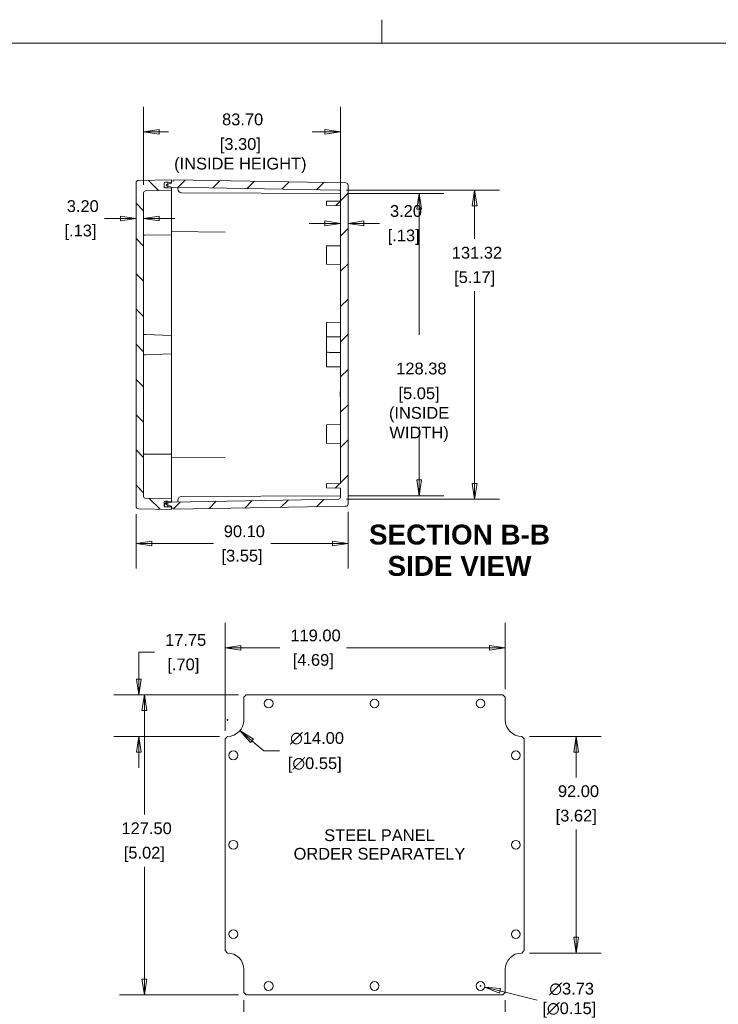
# Model space of a CAD drawing. Header units: millimetres. Extents: x 15 to 916, y 15 to 705.
# Tile 15 of 20: x 312 to 609, y 286 to 705. Entities that reach past the tile are written whole.
import ezdxf

# ---------------------------------------------------------------- set-up
doc = ezdxf.new("R2010")
doc.units = ezdxf.units.MM
doc.header["$LTSCALE"] = 3.333333
for name, color, linetype, lineweight in [('Dimension (ANSI)', 7, 'Continuous', 9), ('Hatch (ANSI)', 7, 'Continuous', 9), ('Sketch Geometry (ANSI)', 7, 'Continuous', 9), ('Symbol (ANSI)', 7, 'Continuous', 9), ('Visible (ANSI)', 7, 'Continuous', 9)]:
    doc.layers.add(name, color=color, linetype=linetype, lineweight=lineweight)
doc.styles.add('Label Text (ANSI)', font='arialbd.ttf')
doc.styles.add('Note Text (ANSI)', font='arial.ttf')
doc.dimstyles.new('Default - mm (ANSI)', dxfattribs={"dimscale": 3.333333, "dimtxt": 1.5, "dimasz": 2, "dimexe": 3.175, "dimexo": 1, "dimgap": 0.8, "dimtad": 0, "dimtih": 1, "dimtoh": 1, "dimrnd": 1e-08, "dimzin": 4, "dimdsep": 46, "dimtxsty": 'Note Text (ANSI)', "dimblk": 'Filled-1', "dimcen": 0.09, "dimdle": 10, "dimclrd": 256, "dimclre": 256, "dimclrt": 256, "dimadec": 1, "dimazin": 0, "dimtfac": 2.032, "dimtofl": 0, "dimtmove": 0, "dimatfit": 3, "dimfxl": 1, "dimtolj": 1, "dimtzin": 0, "dimlwd": -1, "dimlwe": -1, "dimarcsym": 0})

# ---------------------------------------------------------------- blocks, each defined once
blk = doc.blocks.new('Filled-1')
at = {"color": 0}
for p, q in [((0, 0), (-1, 0.15)), ((-1, 0.15), (-1, -0.15)), ((-1, 0), (0, 0)), ((-1, -0.15), (0, 0))]:
    blk.add_line(p, q, dxfattribs=at)
at = {"color": 0, "flags": 128}
blk.add_lwpolyline([(-1, -0.15), (0, 0), (-1, 0.15), (-1, -0.15)], dxfattribs=at)
at = {"color": 0}
blk.add_solid([(-1, -0.15), (0, 0), (-1, 0.15), (-1, -0.15)], dxfattribs=at)
blk = doc.blocks.new('*D7')
at = {"layer": 'Defpoints', "color": 0, "transparency": 16777216}
for p in [(518.01, 437.79), (518.01, 416.88), (399.01, 399.13)]:
    blk.add_point(p, dxfattribs=at)
at = {"layer": 'Dimension (ANSI)', "transparency": 16777216}
for p, q in [((399.01, 402.46), (399.01, 448.37)), ((518.01, 420.21), (518.01, 448.37)), ((405.68, 437.79), (422.32, 437.79)), ((511.35, 437.79), (450.62, 437.79))]:
    blk.add_line(p, q, dxfattribs=at)
at = {"layer": 'Dimension (ANSI)', "transparency": 16777216, "xscale": 6.666666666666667, "yscale": 6.666666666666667, "zscale": 6.666666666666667, "rotation": 180}
blk.add_blockref('Filled-1', (399.01, 437.79), dxfattribs=at)
at = {"layer": 'Dimension (ANSI)', "transparency": 16777216, "xscale": 6.666666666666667, "yscale": 6.666666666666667, "zscale": 6.666666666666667}
blk.add_blockref('Filled-1', (518.01, 437.79), dxfattribs=at)
at = {"layer": 'Dimension (ANSI)', "transparency": 16777216, "char_height": 5, "attachment_point": 5, "style": 'Note Text (ANSI)'}
for s, insert in [('\\A1; 119.00', (436.47, 443.01)), ('\\A1;[4.69]', (436.47, 431.92))]:
    blk.add_mtext(s, dxfattribs=dict(at, insert=insert))
blk = doc.blocks.new('*D8')
at = {"layer": 'Defpoints', "color": 0, "transparency": 16777216}
for p in [(362.38, 417.88), (408.01, 417.88), (400.01, 400.13)]:
    blk.add_point(p, dxfattribs=at)
at = {"layer": 'Dimension (ANSI)', "transparency": 16777216}
for p, q in [((362.38, 424.54), (362.38, 435.88)), ((362.38, 435.88), (369.05, 435.88)), ((404.68, 417.88), (351.8, 417.88)), ((396.68, 400.13), (351.8, 400.13)), ((362.38, 393.46), (362.38, 386.79))]:
    blk.add_line(p, q, dxfattribs=at)
at = {"layer": 'Dimension (ANSI)', "transparency": 16777216, "xscale": 6.666666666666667, "yscale": 6.666666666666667, "zscale": 6.666666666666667}
for p, rotation in [((362.38, 417.88), 270), ((362.38, 400.13), 90)]:
    blk.add_blockref('Filled-1', p, dxfattribs=dict(at, rotation=rotation))
at = {"layer": 'Dimension (ANSI)', "transparency": 16777216, "char_height": 5, "attachment_point": 5, "style": 'Note Text (ANSI)'}
for s, insert in [('\\A1; 17.75', (381.29, 441.1)), ('\\A1;[.70]', (381.29, 430))]:
    blk.add_mtext(s, dxfattribs=dict(at, insert=insert))
blk = doc.blocks.new('*D9')
at = {"layer": 'Defpoints', "color": 0, "transparency": 16777216}
for p in [(408.01, 417.88), (364.72, 290.38), (408.01, 290.38)]:
    blk.add_point(p, dxfattribs=at)
at = {"layer": 'Dimension (ANSI)', "transparency": 16777216}
for p, q in [((404.68, 417.88), (354.13, 417.88)), ((364.72, 411.21), (364.72, 366.96)), ((364.72, 297.04), (364.72, 344.78)), ((404.68, 290.38), (354.13, 290.38))]:
    blk.add_line(p, q, dxfattribs=at)
at = {"layer": 'Dimension (ANSI)', "transparency": 16777216, "xscale": 6.666666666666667, "yscale": 6.666666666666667, "zscale": 6.666666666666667}
for p, rotation in [((364.72, 417.88), 90), ((364.72, 290.38), 270)]:
    blk.add_blockref('Filled-1', p, dxfattribs=dict(at, rotation=rotation))
at = {"layer": 'Dimension (ANSI)', "transparency": 16777216, "char_height": 5, "attachment_point": 5, "style": 'Note Text (ANSI)'}
for s, insert in [('\\A1; 127.50', (364.72, 361.09)), ('\\A1;[5.02]', (364.72, 350))]:
    blk.add_mtext(s, dxfattribs=dict(at, insert=insert))
blk = doc.blocks.new('*D10')
at = {"layer": 'Defpoints', "color": 0, "transparency": 16777216}
for p in [(407.01, 291.38), (518.01, 291.38), (518.01, 269.33)]:
    blk.add_point(p, dxfattribs=at)
at = {"layer": 'Dimension (ANSI)', "transparency": 16777216}
for p, q in [((407.01, 288.04), (407.01, 258.75)), ((518.01, 288.04), (518.01, 258.75)), ((413.68, 269.33), (430.86, 269.33)), ((511.35, 269.33), (459.16, 269.33))]:
    blk.add_line(p, q, dxfattribs=at)
at = {"layer": 'Dimension (ANSI)', "transparency": 16777216, "xscale": 6.666666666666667, "yscale": 6.666666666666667, "zscale": 6.666666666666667, "rotation": 180}
blk.add_blockref('Filled-1', (407.01, 269.33), dxfattribs=at)
at = {"layer": 'Dimension (ANSI)', "transparency": 16777216, "xscale": 6.666666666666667, "yscale": 6.666666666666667, "zscale": 6.666666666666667}
blk.add_blockref('Filled-1', (518.01, 269.33), dxfattribs=at)
at = {"layer": 'Dimension (ANSI)', "transparency": 16777216, "char_height": 5, "attachment_point": 5, "style": 'Note Text (ANSI)'}
for s, insert in [('\\A1; 111.00', (445.01, 274.55)), ('\\A1;[4.37]', (445.01, 263.46))]:
    blk.add_mtext(s, dxfattribs=dict(at, insert=insert))
blk = doc.blocks.new('*D11')
at = {"layer": 'Defpoints', "color": 0, "transparency": 16777216}
for p in [(525.01, 400.13), (525.01, 308.13), (548.18, 308.13)]:
    blk.add_point(p, dxfattribs=at)
at = {"layer": 'Dimension (ANSI)', "transparency": 16777216}
for p, q in [((528.35, 400.13), (558.76, 400.13)), ((548.18, 393.46), (548.18, 382.72)), ((548.18, 314.79), (548.18, 360.54)), ((528.35, 308.13), (558.76, 308.13))]:
    blk.add_line(p, q, dxfattribs=at)
at = {"layer": 'Dimension (ANSI)', "transparency": 16777216, "xscale": 6.666666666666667, "yscale": 6.666666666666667, "zscale": 6.666666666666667}
for p, rotation in [((548.18, 400.13), 90), ((548.18, 308.13), 270)]:
    blk.add_blockref('Filled-1', p, dxfattribs=dict(at, rotation=rotation))
at = {"layer": 'Dimension (ANSI)', "transparency": 16777216, "char_height": 5, "attachment_point": 5, "style": 'Note Text (ANSI)'}
for s, insert in [('\\A1; 92.00', (548.18, 376.85)), ('\\A1;[3.62]', (548.18, 365.76))]:
    blk.add_mtext(s, dxfattribs=dict(at, insert=insert))
blk = doc.blocks.new('*D12')
at = {"layer": 'Defpoints', "color": 0, "transparency": 16777216}
for p in [(394.67, 411.66), (405.35, 402.6)]:
    blk.add_point(p, dxfattribs=at)
at = {"layer": 'Dimension (ANSI)', "transparency": 16777216}
for p, q in [((399.71, 407.13), (400.31, 407.13)), ((400.01, 406.83), (400.01, 407.43)), ((415.52, 393.97), (410.43, 398.29)), ((422.18, 393.97), (415.52, 393.97))]:
    blk.add_line(p, q, dxfattribs=at)
at = {"layer": 'Dimension (ANSI)', "transparency": 16777216, "xscale": 6.666666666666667, "yscale": 6.666666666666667, "zscale": 6.666666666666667, "rotation": 139.6886784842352}
blk.add_blockref('Filled-1', (405.35, 402.6), dxfattribs=at)
at = {"layer": 'Dimension (ANSI)', "transparency": 16777216, "char_height": 5, "attachment_point": 5, "style": 'Note Text (ANSI)'}
for s, insert in [('\\A1; ∅14.00', (437.11, 399.33)), ('\\A1;[∅0.55]', (437.11, 388.02))]:
    blk.add_mtext(s, dxfattribs=dict(at, insert=insert))
blk = doc.blocks.new('*D17')
at = {"layer": 'Defpoints', "color": 0, "transparency": 16777216}
for p in [(448.09, 657.06), (364.39, 631.13), (448.09, 608.63)]:
    blk.add_point(p, dxfattribs=at)
at = {"layer": 'Dimension (ANSI)', "transparency": 16777216}
for p, q in [((364.39, 634.47), (364.39, 667.64)), ((448.09, 611.96), (448.09, 667.64)), ((371.06, 657.06), (375.04, 657.06)), ((441.43, 657.06), (435.96, 657.06))]:
    blk.add_line(p, q, dxfattribs=at)
at = {"layer": 'Dimension (ANSI)', "transparency": 16777216, "xscale": 6.666666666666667, "yscale": 6.666666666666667, "zscale": 6.666666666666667, "rotation": 180}
blk.add_blockref('Filled-1', (364.39, 657.06), dxfattribs=at)
at = {"layer": 'Dimension (ANSI)', "transparency": 16777216, "xscale": 6.666666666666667, "yscale": 6.666666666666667, "zscale": 6.666666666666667}
blk.add_blockref('Filled-1', (448.09, 657.06), dxfattribs=at)
at = {"layer": 'Dimension (ANSI)', "transparency": 16777216, "char_height": 5, "attachment_point": 5, "style": 'Note Text (ANSI)'}
for s, insert in [('\\A1; 83.70', (405.5, 662.28)), ('\\A1;[3.30]{\\P(INSIDE HEIGHT) }', (405.5, 646.94))]:
    blk.add_mtext(s, dxfattribs=dict(at, insert=insert))
blk = doc.blocks.new('*D30')
at = {"layer": 'Defpoints', "color": 0, "transparency": 16777216}
for p in [(361.19, 497.87), (451.29, 498.92), (451.29, 482.06)]:
    blk.add_point(p, dxfattribs=at)
at = {"layer": 'Dimension (ANSI)', "transparency": 16777216}
for p, q in [((361.19, 494.54), (361.19, 471.47)), ((451.29, 495.59), (451.29, 471.47)), ((367.86, 482.06), (394.03, 482.06)), ((444.63, 482.06), (418.45, 482.06))]:
    blk.add_line(p, q, dxfattribs=at)
at = {"layer": 'Dimension (ANSI)', "transparency": 16777216, "xscale": 6.666666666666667, "yscale": 6.666666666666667, "zscale": 6.666666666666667, "rotation": 180}
blk.add_blockref('Filled-1', (361.19, 482.06), dxfattribs=at)
at = {"layer": 'Dimension (ANSI)', "transparency": 16777216, "xscale": 6.666666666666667, "yscale": 6.666666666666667, "zscale": 6.666666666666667}
blk.add_blockref('Filled-1', (451.29, 482.06), dxfattribs=at)
at = {"layer": 'Dimension (ANSI)', "transparency": 16777216, "char_height": 5, "attachment_point": 5, "style": 'Note Text (ANSI)'}
for s, insert in [('\\A1; 90.10', (406.24, 487.28)), ('\\A1;[3.55]', (406.24, 476.19))]:
    blk.add_mtext(s, dxfattribs=dict(at, insert=insert))
blk = doc.blocks.new('*D33')
at = {"layer": 'Defpoints', "color": 0, "transparency": 16777216}
for p in [(447.31, 632.29), (447.31, 500.97), (505.04, 500.97)]:
    blk.add_point(p, dxfattribs=at)
at = {"layer": 'Dimension (ANSI)', "transparency": 16777216}
for p, q in [((450.64, 632.29), (515.63, 632.29)), ((505.04, 625.62), (505.04, 611.5)), ((505.04, 507.63), (505.04, 589.32)), ((450.64, 500.97), (515.63, 500.97))]:
    blk.add_line(p, q, dxfattribs=at)
at = {"layer": 'Dimension (ANSI)', "transparency": 16777216, "xscale": 6.666666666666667, "yscale": 6.666666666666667, "zscale": 6.666666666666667}
for p, rotation in [((505.04, 632.29), 90), ((505.04, 500.97), 270)]:
    blk.add_blockref('Filled-1', p, dxfattribs=dict(at, rotation=rotation))
at = {"layer": 'Dimension (ANSI)', "transparency": 16777216, "char_height": 5, "attachment_point": 5, "style": 'Note Text (ANSI)'}
for s, insert in [('\\A1; 131.32', (505.04, 605.63)), ('\\A1;[5.17]', (505.04, 594.54))]:
    blk.add_mtext(s, dxfattribs=dict(at, insert=insert))
blk = doc.blocks.new('*D34')
at = {"layer": 'Defpoints', "color": 0, "transparency": 16777216}
for p in [(361.19, 635.38), (364.39, 631.13), (364.39, 620.21)]:
    blk.add_point(p, dxfattribs=at)
at = {"layer": 'Dimension (ANSI)', "transparency": 16777216}
for p, q in [((354.53, 620.21), (347.86, 620.21)), ((371.06, 620.21), (377.73, 620.21))]:
    blk.add_line(p, q, dxfattribs=at)
at = {"layer": 'Dimension (ANSI)', "transparency": 16777216, "xscale": 6.666666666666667, "yscale": 6.666666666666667, "zscale": 6.666666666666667}
blk.add_blockref('Filled-1', (361.19, 620.21), dxfattribs=at)
at = {"layer": 'Dimension (ANSI)', "transparency": 16777216, "xscale": 6.666666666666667, "yscale": 6.666666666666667, "zscale": 6.666666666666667, "rotation": 180}
blk.add_blockref('Filled-1', (364.39, 620.21), dxfattribs=at)
at = {"layer": 'Dimension (ANSI)', "transparency": 16777216, "char_height": 5, "attachment_point": 5, "style": 'Note Text (ANSI)'}
for s, insert in [('\\A1; 3.20', (337.59, 625.43)), ('\\A1;[.13]', (337.59, 614.34))]:
    blk.add_mtext(s, dxfattribs=dict(at, insert=insert))
blk = doc.blocks.new('*D35')
at = {"layer": 'Defpoints', "color": 0, "transparency": 16777216}
for p in [(448.09, 630.82), (448.09, 502.44), (481.43, 502.44)]:
    blk.add_point(p, dxfattribs=at)
at = {"layer": 'Dimension (ANSI)', "transparency": 16777216}
for p, q in [((451.43, 630.82), (492.01, 630.82)), ((481.43, 624.15), (481.43, 570.76)), ((481.43, 509.1), (481.43, 531.65)), ((451.43, 502.44), (492.01, 502.44))]:
    blk.add_line(p, q, dxfattribs=at)
at = {"layer": 'Dimension (ANSI)', "transparency": 16777216, "xscale": 6.666666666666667, "yscale": 6.666666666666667, "zscale": 6.666666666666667}
for p, rotation in [((481.43, 630.82), 90), ((481.43, 502.44), 270)]:
    blk.add_blockref('Filled-1', p, dxfattribs=dict(at, rotation=rotation))
at = {"layer": 'Dimension (ANSI)', "transparency": 16777216, "char_height": 5, "attachment_point": 5, "style": 'Note Text (ANSI)'}
for s, insert in [('\\A1; 128.38', (481.43, 556.43)), ('\\A1;[5.05]{\\P(INSIDE\\PWIDTH)}', (481.43, 536.87))]:
    blk.add_mtext(s, dxfattribs=dict(at, insert=insert))
blk = doc.blocks.new('*D39')
at = {"layer": 'Defpoints', "color": 0, "transparency": 16777216}
for p in [(451.29, 634.33), (448.09, 627.63), (451.29, 618.14)]:
    blk.add_point(p, dxfattribs=at)
at = {"layer": 'Dimension (ANSI)', "transparency": 16777216}
for p, q in [((448.09, 624.29), (448.09, 607.55)), ((441.43, 618.14), (434.76, 618.14)), ((457.96, 618.14), (464.63, 618.14))]:
    blk.add_line(p, q, dxfattribs=at)
at = {"layer": 'Dimension (ANSI)', "transparency": 16777216, "xscale": 6.666666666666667, "yscale": 6.666666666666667, "zscale": 6.666666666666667}
blk.add_blockref('Filled-1', (448.09, 618.14), dxfattribs=at)
at = {"layer": 'Dimension (ANSI)', "transparency": 16777216, "xscale": 6.666666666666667, "yscale": 6.666666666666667, "zscale": 6.666666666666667, "rotation": 180}
blk.add_blockref('Filled-1', (451.29, 618.14), dxfattribs=at)
at = {"layer": 'Dimension (ANSI)', "transparency": 16777216, "char_height": 5, "attachment_point": 5, "style": 'Note Text (ANSI)'}
for s, insert in [('\\A1; 3.20', (474.89, 623.36)), ('\\A1;[.13]', (474.89, 612.26))]:
    blk.add_mtext(s, dxfattribs=dict(at, insert=insert))
blk = doc.blocks.new('*D46')
at = {"layer": 'Defpoints', "color": 0, "transparency": 16777216}
for p in [(505.7, 294.58), (509.32, 293.67)]:
    blk.add_point(p, dxfattribs=at)
at = {"layer": 'Dimension (ANSI)', "transparency": 16777216}
for p, q in [((507.21, 294.13), (507.81, 294.13)), ((507.51, 293.83), (507.51, 294.43)), ((531.6, 288.07), (515.79, 292.05))]:
    blk.add_line(p, q, dxfattribs=at)
at = {"layer": 'Dimension (ANSI)', "transparency": 16777216, "xscale": 6.666666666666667, "yscale": 6.666666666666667, "zscale": 6.666666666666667, "rotation": 165.8872966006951}
blk.add_blockref('Filled-1', (509.32, 293.67), dxfattribs=at)
at = {"layer": 'Dimension (ANSI)', "transparency": 16777216, "insert": (545.25, 288.07), "char_height": 5, "attachment_point": 5, "style": 'Note Text (ANSI)'}
blk.add_mtext('\\A1; ∅3.73\\P[∅0.15]', dxfattribs=at)
blk = doc.blocks.new('Borders Hammond border')
at = {"layer": 'Sketch Geometry (ANSI)'}
for p, q in [((139.7, 208.4), (139.7, 211.4)), ((271.9, 208.4), (7.5, 208.4))]:
    blk.add_line(p, q, dxfattribs=at)

msp = doc.modelspace()

# ---------------------------------------------------------------- hatches: boundary and pattern name
at = {"layer": 'Hatch (ANSI)'}
h = msp.add_hatch(dxfattribs=at)
h.set_pattern_fill('ANSI31', color=256, scale=84.666667, angle=90.00021, style=0)
h.set_pattern_definition([(135.0002, (0, 0), (-7.48352, -7.48357), [])])
edge = h.paths.add_edge_path()
edge.add_ellipse((373.4917, 499.7321), major_axis=(0, 0.3), ratio=1, start_angle=2, end_angle=90)
edge.add_line((373.1917, 499.7321), (373.1917, 499.5766))
edge.add_line((373.1917, 499.5766), (373.1917, 498.1766))
edge.add_line((373.1917, 498.1766), (373.1917, 498.021))
edge.add_ellipse((373.4917, 498.021), major_axis=(-0.2998, 0.0105), ratio=1, start_angle=2, end_angle=90)
edge.add_line((373.4812, 497.7212), (373.4855, 497.7211))
edge.add_line((373.4855, 497.7211), (374.6917, 497.6789))
edge.add_line((374.6917, 497.6789), (376.1917, 497.6266))
edge.add_line((376.1917, 497.6266), (376.1917, 497.1266))
edge.add_line((376.1917, 497.1266), (376.1917, 496.6266))
edge.add_line((376.1917, 496.6266), (362.1743, 496.8712))
edge.add_ellipse((362.1917, 497.8711), major_axis=(0, -1), ratio=1, start_angle=270, end_angle=359, ccw=False)
edge.add_line((361.1917, 497.8711), (361.1917, 635.382))
edge.add_ellipse((362.1917, 635.382), major_axis=(-0.9998, -0.0175), ratio=1, start_angle=270, end_angle=359, ccw=False)
edge.add_line((362.1743, 636.3819), (376.1917, 636.6266))
edge.add_line((376.1917, 636.6266), (376.1917, 636.1266))
edge.add_line((376.1917, 636.1266), (376.1917, 635.6266))
edge.add_line((376.1917, 635.6266), (374.6917, 635.5742))
edge.add_line((374.6917, 635.5742), (373.4855, 635.5321))
edge.add_line((373.4855, 635.5321), (373.4812, 635.5319))
edge.add_ellipse((373.4917, 635.2321), major_axis=(0, 0.3), ratio=1, start_angle=2, end_angle=90)
edge.add_line((373.1917, 635.2321), (373.1917, 635.0766))
edge.add_line((373.1917, 635.0766), (373.1917, 633.6766))
edge.add_line((373.1917, 633.6766), (373.1917, 633.521))
edge.add_ellipse((373.4917, 633.521), major_axis=(-0.2998, 0.0105), ratio=1, start_angle=2, end_angle=90)
edge.add_line((373.4812, 633.2212), (373.4855, 633.2211))
edge.add_line((373.4855, 633.2211), (374.6917, 633.1789))
edge.add_line((374.6917, 633.1789), (376.1917, 633.1266))
edge.add_line((376.1917, 633.1266), (376.1917, 632.1266))
edge.add_line((376.1917, 632.1266), (365.1777, 631.9343))
edge.add_ellipse((365.1917, 631.1344), major_axis=(0, 0.8), ratio=1, start_angle=1, end_angle=90)
edge.add_line((364.3917, 631.1344), (364.3917, 502.1187))
edge.add_ellipse((365.1917, 502.1187), major_axis=(-0.7999, 0.014), ratio=1, start_angle=1, end_angle=90)
edge.add_line((365.1777, 501.3188), (376.1917, 501.1266))
edge.add_line((376.1917, 501.1266), (376.1917, 500.1266))
edge.add_line((376.1917, 500.1266), (374.6917, 500.0742))
edge.add_line((374.6917, 500.0742), (373.4855, 500.0321))
edge.add_line((373.4855, 500.0321), (373.4812, 500.0319))
h = msp.add_hatch(dxfattribs=at)
h.set_pattern_fill('ANSI31', color=256, scale=84.666667, style=0)
h.set_pattern_definition([(45, (0, 0), (-7.48355, 7.48355), [])])
edge = h.paths.add_edge_path()
edge.add_line((376.1917, 497.1266), (377.1917, 497.1091))
edge.add_line((377.1917, 497.1091), (377.1917, 496.644))
edge.add_line((377.1917, 496.644), (450.3092, 497.9203))
edge.add_ellipse((450.2917, 498.9201), major_axis=(0.9998, 0.0175), ratio=1, start_angle=270, end_angle=359)
edge.add_line((451.2917, 498.9201), (451.2917, 634.333))
edge.add_ellipse((450.2917, 634.333), major_axis=(0, 1), ratio=1, start_angle=270, end_angle=359)
edge.add_line((450.3092, 635.3328), (377.1917, 636.6091))
edge.add_line((377.1917, 636.6091), (377.1917, 636.144))
edge.add_line((377.1917, 636.144), (376.1917, 636.1266))
edge.add_line((376.1917, 636.1266), (376.1917, 635.6266))
edge.add_line((376.1917, 635.6266), (376.1917, 635.2266))
edge.add_line((376.1917, 635.2266), (374.6917, 634.8526))
edge.add_line((374.6917, 634.8526), (374.0917, 634.703))
edge.add_line((374.0917, 634.703), (374.0917, 634.0502))
edge.add_line((374.0917, 634.0502), (374.6917, 633.9006))
edge.add_line((374.6917, 633.9006), (376.1917, 633.5266))
edge.add_line((376.1917, 633.5266), (447.3057, 632.2853))
edge.add_ellipse((447.2917, 631.4854), major_axis=(0.7999, -0.014), ratio=1, start_angle=1, end_angle=90, ccw=False)
edge.add_line((448.0917, 631.4854), (448.0917, 627.6266))
edge.add_line((448.0917, 627.6266), (442.0917, 627.5218))
edge.add_line((442.0917, 627.5218), (442.0917, 625.7313))
edge.add_line((442.0917, 625.7313), (448.0917, 625.6266))
edge.add_line((448.0917, 625.6266), (448.0917, 507.6266))
edge.add_line((448.0917, 507.6266), (442.0917, 507.5218))
edge.add_line((442.0917, 507.5218), (442.0917, 505.7313))
edge.add_line((442.0917, 505.7313), (448.0917, 505.6266))
edge.add_line((448.0917, 505.6266), (448.0917, 501.7677))
edge.add_ellipse((447.2917, 501.7677), major_axis=(0, -0.8), ratio=1, start_angle=1, end_angle=90, ccw=False)
edge.add_line((447.3057, 500.9679), (376.1917, 499.7266))
edge.add_line((376.1917, 499.7266), (374.6917, 499.3526))
edge.add_line((374.6917, 499.3526), (374.0917, 499.203))
edge.add_line((374.0917, 499.203), (374.0917, 498.5502))
edge.add_line((374.0917, 498.5502), (374.6917, 498.4006))
edge.add_line((374.6917, 498.4006), (376.1917, 498.0266))
edge.add_line((376.1917, 498.0266), (376.1917, 497.6266))
edge.add_line((376.1917, 497.6266), (376.1917, 497.1266))
h = msp.add_hatch(dxfattribs=at)
h.set_pattern_fill('ANSI31', color=256, scale=84.666667, angle=14.999978, style=0)
h.set_pattern_definition([(60, (0, 0), (-9.16543, 5.29167), [])])
edge = h.paths.add_edge_path()
edge.add_ellipse((373.6917, 499.5766), major_axis=(-0.5, 0), ratio=1, start_angle=270, end_angle=294.3569)
edge.add_ellipse((373.6917, 499.5766), major_axis=(-0.4555, -0.2062), ratio=1, start_angle=270, end_angle=335.6431)
edge.add_line((373.1917, 499.5766), (373.1917, 498.1766))
edge.add_ellipse((373.6917, 498.1766), major_axis=(0, -0.5), ratio=1, start_angle=270, end_angle=335.6431)
edge.add_ellipse((373.6917, 498.1766), major_axis=(0.4555, -0.2062), ratio=1, start_angle=270, end_angle=294.3569)
edge.add_line((373.6917, 497.6766), (374.6917, 497.6766))
edge.add_line((374.6917, 497.6766), (374.6917, 497.6789))
edge.add_line((374.6917, 497.6789), (374.6917, 498.4006))
edge.add_line((374.6917, 498.4006), (374.6917, 499.3526))
edge.add_line((374.6917, 499.3526), (374.6917, 500.0742))
edge.add_line((374.6917, 500.0742), (374.6917, 500.0766))
edge.add_line((374.6917, 500.0766), (373.6917, 500.0766))
edge = h.paths.add_edge_path()
edge.add_line((374.6917, 635.5766), (373.6917, 635.5766))
edge.add_ellipse((373.6917, 635.0766), major_axis=(-0.5, 0), ratio=1, start_angle=270, end_angle=294.3569)
edge.add_ellipse((373.6917, 635.0766), major_axis=(-0.4555, -0.2062), ratio=1, start_angle=270, end_angle=335.6431)
edge.add_line((373.1917, 635.0766), (373.1917, 633.6766))
edge.add_ellipse((373.6917, 633.6766), major_axis=(0, -0.5), ratio=1, start_angle=270, end_angle=335.6431)
edge.add_ellipse((373.6917, 633.6766), major_axis=(0.4555, -0.2062), ratio=1, start_angle=270, end_angle=294.3569)
edge.add_line((373.6917, 633.1766), (374.6917, 633.1766))
edge.add_line((374.6917, 633.1766), (374.6917, 633.1789))
edge.add_line((374.6917, 633.1789), (374.6917, 633.9006))
edge.add_line((374.6917, 633.9006), (374.6917, 634.8526))
edge.add_line((374.6917, 634.8526), (374.6917, 635.5742))
edge.add_line((374.6917, 635.5742), (374.6917, 635.5766))

# ---------------------------------------------------------------- linework, layer by layer
at = {"layer": 'Visible (ANSI)'}
for p, q in [((376.1917, 636.6266), (362.1743, 636.3819)), ((376.1917, 635.6266), (376.1917, 636.6266)), ((377.1917, 636.144), (376.1917, 636.1266)), ((376.1917, 636.1266), (376.1917, 635.2266)), ((450.3092, 635.3328), (377.1917, 636.6091)), ((377.1917, 636.6091), (377.1917, 636.144)), ((361.1917, 635.382), (361.1917, 497.8711)), ((365.1777, 631.9343), (376.1917, 632.1266)), ((373.1917, 633.521), (373.1917, 635.2321)), ((373.1917, 635.0766), (373.1917, 633.6766)), ((373.4812, 635.5319), (376.1917, 635.6266)), ((376.1917, 633.1266), (373.4812, 633.2212)), ((374.6917, 635.5766), (373.6917, 635.5766)), ((373.6917, 633.1766), (374.6917, 633.1766)), ((376.1917, 635.2266), (374.0917, 634.703)), ((374.0917, 634.703), (374.0917, 634.0502)), ((374.0917, 634.0502), (376.1917, 633.5266)), ((374.6917, 633.1766), (374.6917, 635.5766)), ((376.1917, 633.5266), (447.3057, 632.2853)), ((376.1917, 633.5266), (376.1917, 633.1266)), ((376.1917, 632.1266), (376.1917, 633.1266)), ((376.1917, 630.5266), (376.1917, 632.1266)), ((378.9917, 633.4777), (378.9917, 632.6699)), ((451.2917, 498.9201), (451.2917, 634.333)), ((364.3917, 502.1187), (364.3917, 631.1344)), ((376.1917, 630.5266), (376.1917, 620.6266)), ((380.4839, 631.1699), (448.0917, 630.8159)), ((448.0917, 627.6266), (442.0917, 627.5218)), ((442.0917, 627.5218), (442.0917, 625.7313)), ((448.0917, 631.4854), (448.0917, 627.6266)), ((442.0917, 625.7313), (448.0917, 625.6266)), ((448.0917, 625.6266), (448.0917, 507.6266)), ((376.1917, 613.2266), (376.1917, 620.6266)), ((376.1917, 613.2266), (364.6891, 613.1262)), ((376.1917, 614.6266), (399.1077, 614.4266)), ((376.1917, 611.6267), (376.1917, 613.2266)), ((376.1917, 611.6267), (376.1917, 570.544)), ((442.0917, 608.5216), (448.0917, 608.6263)), ((442.0917, 600.7316), (442.0917, 608.5216)), ((442.0917, 600.7316), (448.0917, 600.6268)), ((442.0917, 576.0218), (448.0917, 576.1266)), ((442.0917, 575.1266), (442.0917, 576.0218)), ((442.0917, 575.1266), (442.0917, 569.9017)), ((365.1613, 570.9292), (364.456, 570.9538)), ((376.1917, 570.544), (365.1613, 570.9292)), ((376.1917, 570.544), (376.1917, 569.7936)), ((376.1917, 563.4595), (376.1917, 569.7936)), ((442.0917, 563.3515), (442.0917, 569.9017)), ((364.456, 562.2993), (365.1613, 562.324)), ((365.1613, 562.324), (376.1917, 562.7092)), ((376.1917, 563.4595), (376.1917, 562.7092)), ((376.1917, 562.7092), (376.1917, 521.6264)), ((442.0917, 563.3515), (442.0917, 558.1266)), ((442.0917, 557.2313), (442.0917, 558.1266)), ((442.0917, 557.2313), (448.0917, 557.1266)), ((447.9417, 546.6152), (447.9417, 546.6508)), ((448.0917, 546.6508), (447.9417, 546.6508)), ((447.9417, 544.6152), (447.9417, 546.6152)), ((448.0917, 546.6152), (447.9417, 546.6152)), ((448.0917, 544.6152), (447.9417, 544.6152)), ((447.9417, 544.5795), (447.9417, 544.6152)), ((448.0917, 544.5795), (447.9417, 544.5795)), ((442.0917, 532.5216), (448.0917, 532.6263)), ((442.0917, 524.7316), (442.0917, 532.5216)), ((442.0917, 524.7316), (448.0917, 524.6268)), ((376.1917, 520.0266), (364.6891, 520.1269)), ((376.1917, 520.0266), (376.1917, 521.6264)), ((376.1917, 512.6266), (376.1917, 520.0266)), ((399.1077, 518.8265), (376.1917, 518.6266)), ((376.1917, 512.6266), (376.1917, 502.7265)), ((448.0917, 507.6266), (442.0917, 507.5218)), ((442.0917, 507.5218), (442.0917, 505.7313)), ((376.1917, 501.1266), (376.1917, 502.7265)), ((380.4839, 502.0833), (448.0917, 502.4372)), ((442.0917, 505.7313), (448.0917, 505.6266)), ((448.0917, 505.6266), (448.0917, 501.7677)), ((376.1917, 501.1266), (365.1777, 501.3188)), ((373.1917, 498.021), (373.1917, 499.7321)), ((373.1917, 499.5766), (373.1917, 498.1766)), ((373.4812, 500.0319), (376.1917, 500.1266)), ((374.6917, 500.0766), (373.6917, 500.0766)), ((376.1917, 499.7266), (374.0917, 499.203)), ((374.0917, 499.203), (374.0917, 498.5502)), ((374.0917, 498.5502), (376.1917, 498.0266)), ((374.6917, 497.6766), (374.6917, 500.0766)), ((376.1917, 500.1266), (376.1917, 501.1266)), ((447.3057, 500.9679), (376.1917, 499.7266)), ((376.1917, 500.1266), (376.1917, 499.7266)), ((376.1917, 498.0266), (376.1917, 497.1266)), ((377.1917, 496.644), (450.3092, 497.9203)), ((378.9917, 499.7754), (378.9917, 500.5833)), ((362.1743, 496.8712), (376.1917, 496.6266)), ((376.1917, 497.6266), (373.4812, 497.7212)), ((373.6917, 497.6766), (374.6917, 497.6766)), ((376.1917, 496.6266), (376.1917, 497.6266)), ((376.1917, 497.1266), (377.1917, 497.1091)), ((377.1917, 497.1091), (377.1917, 496.644)), ((407.0126, 416.8777), (408.0126, 417.8777)), ((407.0126, 407.1277), (407.0126, 416.8777)), ((408.0126, 417.8777), (517.0126, 417.8777)), ((517.0126, 417.8777), (518.0126, 416.8777)), ((518.0126, 416.8777), (518.0126, 407.1277)), ((399.0126, 399.1277), (400.0126, 400.1277)), ((399.0126, 309.1277), (399.0126, 399.1277)), ((525.0126, 400.1277), (526.0126, 399.1277)), ((526.0126, 399.1277), (526.0126, 309.1277)), ((400.0126, 308.1277), (399.0126, 309.1277)), ((526.0126, 309.1277), (525.0126, 308.1277)), ((407.0126, 291.3777), (407.0126, 301.1277)), ((518.0126, 301.1277), (518.0126, 291.3777)), ((408.0126, 290.3777), (407.0126, 291.3777)), ((517.0126, 290.3777), (408.0126, 290.3777)), ((518.0126, 291.3777), (517.0126, 290.3777))]:
    msp.add_line(p, q, dxfattribs=at)
for centre in [(417.5126, 414.1277), (462.5126, 414.1277), (507.5126, 414.1277), (402.5126, 392.1277), (522.5126, 392.1277), (402.5126, 354.1277), (522.5126, 354.1277), (402.5126, 316.1277), (522.5126, 316.1277), (417.5126, 294.1277), (462.5126, 294.1277), (507.5126, 294.1277)]:
    msp.add_circle(centre, 1.8669, dxfattribs=at)
for centre, radius, start, end in [((362.1917, 635.382), 1, 91, 180), ((365.1917, 631.1344), 0.8, 91, 180), ((373.6917, 635.0766), 0.5, 90, 180), ((373.4917, 635.2321), 0.3, 92, 180), ((373.6917, 633.6766), 0.5, 180, 270), ((373.4917, 633.521), 0.3, 180, 268), ((380.4917, 632.6699), 1.5, 180, 269.7), ((447.2917, 631.4854), 0.8, 0, 89), ((450.2917, 634.333), 1, 0, 89), ((364.6917, 612.8262), 0.3, 90.5, 180), ((364.6917, 520.4269), 0.3, 180, 269.5), ((365.1917, 502.1187), 0.8, 180, 269), ((380.4917, 500.5833), 1.5, 90.3, 180), ((362.1917, 497.8711), 1, 180, 269), ((373.6917, 499.5766), 0.5, 90, 180), ((373.4917, 499.7321), 0.3, 92, 180), ((373.6917, 498.1766), 0.5, 180, 270), ((373.4917, 498.021), 0.3, 180, 268), ((447.2917, 501.7677), 0.8, 271, 0), ((450.2917, 498.9201), 1, 271, 0), ((400.0126, 407.1277), 7, 270, 0), ((525.0126, 407.1277), 7, 180, 270), ((400.0126, 301.1277), 7, 0, 90), ((525.0126, 301.1277), 7, 90, 180)]:
    msp.add_arc(centre, radius, start, end, dxfattribs=at)
for points, knots in [([(364.3917, 570.9198), (364.3917, 570.9246), (364.3924, 570.9288), (364.3999, 570.9496), (364.4207, 570.955), (364.456, 570.9538)], [0.0977786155, 0.0977786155, 0.0977786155, 0.0977786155, 0.1036256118, 0.1036256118, 0.1306878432, 0.1306878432, 0.1306878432, 0.1306878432]), ([(364.456, 562.2993), (364.4225, 562.2982), (364.402, 562.303), (364.3927, 562.3224), (364.3917, 562.3274), (364.3917, 562.3333)], [0, 0, 0, 0, 0.0255816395, 0.0255816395, 0.0327728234, 0.0327728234, 0.0327728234, 0.0327728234])]:
    msp.add_open_spline(points, degree=3, knots=knots, dxfattribs=at)
for points in [[(448.0917, 569.9807), (445.056, 569.9412), (442.0917, 569.9017)], [(448.0917, 563.2725), (445.056, 563.312), (442.0917, 563.3515)]]:
    msp.add_open_spline(points, degree=2, dxfattribs=at)

# ---------------------------------------------------------------- block references
at = {"xscale": 3.333333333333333, "yscale": 3.333333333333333, "zscale": 3.333333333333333}
msp.add_blockref('Borders Hammond border', (0, 0), dxfattribs=at)

# ---------------------------------------------------------------- texts
at = {"layer": 'Symbol (ANSI)', "attachment_point": 7, "style": 'Label Text (ANSI)'}
for s, insert, char_height in [('SECTION B-B', (460.1554, 481.5656), 8.466667), ('SIDE VIEW', (468.038, 468.2416), 8.46667)]:
    msp.add_mtext(s, dxfattribs=dict(at, insert=insert, char_height=char_height))
at = {"layer": 'Symbol (ANSI)', "insert": (464.5966, 354.199), "char_height": 5, "width": 72.995432, "attachment_point": 5, "line_spacing_factor": 0.944221, "style": 'Note Text (ANSI)'}
msp.add_mtext('\\fArial|b0|i0;STEEL PANEL\\PORDER SEPARATELY', dxfattribs=at)

# ---------------------------------------------------------------- dimensions: what is measured, and where the dimension line sits
at = {"layer": 'Dimension (ANSI)'}
for base, p1, p2, angle, text, override, picture, middle in [((448.0917, 657.0598), (364.3917, 631.1344), (448.0917, 608.6263), 180, ' <>\\X[3.30]{\\P(INSIDE HEIGHT) }', {"dimgap": 0.8, "dimtih": 0, "dimtoh": 0, "dimdec": 2, "dimpost": '\\X', "dimtol": 0, "dimlim": 0, "dimtp": 0, "dimtm": 0, "dimtdec": 2, "dimatfit": 1}, '*D17', (405.4999, 657.0598)), ((364.3917, 620.206), (361.1917, 635.382), (364.3917, 631.1344), 180, ' <>\\X[.13]', {"dimgap": 0.8, "dimtih": 0, "dimtoh": 0, "dimdec": 2, "dimpost": '\\X', "dimse1": 1, "dimse2": 1, "dimtol": 0, "dimlim": 0, "dimtp": 0, "dimtm": 0, "dimtdec": 2, "dimatfit": 1}, '*D34', (337.5911, 620.206)), ((451.2917, 618.1352), (448.0917, 627.6266), (451.2917, 634.333), 180, ' <>\\X[.13]', {"dimgap": 0.8, "dimtih": 0, "dimtoh": 0, "dimdec": 2, "dimpost": '\\X', "dimse2": 1, "dimtol": 0, "dimlim": 0, "dimtp": 0, "dimtm": 0, "dimtdec": 2, "dimatfit": 1}, '*D39', (474.8923, 618.1352)), ((505.0417, 500.9679), (447.3057, 632.2853), (447.3057, 500.9679), 90, ' <>\\X[5.17]', {"dimgap": 0.8, "dimdec": 2, "dimpost": '\\X', "dimtol": 0, "dimlim": 0, "dimtp": 0, "dimtm": 0, "dimtdec": 2, "dimatfit": 1}, '*D33', (505.0417, 600.4079)), ((481.425, 502.4372), (448.0917, 630.8159), (448.0917, 502.4372), 90, ' <>\\X[5.05]{\\P(INSIDE\\PWIDTH)}', {"dimgap": 0.8, "dimdec": 2, "dimpost": '\\X', "dimtol": 0, "dimlim": 0, "dimtp": 0, "dimtm": 0, "dimtdec": 2, "dimatfit": 1}, '*D35', (481.425, 551.2053)), ((451.2917, 482.0563), (361.1917, 497.8711), (451.2917, 498.9201), 180, ' <>\\X[3.55]', {"dimgap": 0.8, "dimtih": 0, "dimtoh": 0, "dimdec": 2, "dimpost": '\\X', "dimtol": 0, "dimlim": 0, "dimtp": 0, "dimtm": 0, "dimtdec": 2, "dimatfit": 1}, '*D30', (406.2417, 482.0563)), ((362.3843, 417.8777), (400.0126, 400.1277), (408.0126, 417.8777), 90, ' <>\\X[.70]', {"dimgap": 0.8, "dimdec": 2, "dimpost": '\\X', "dimtol": 0, "dimlim": 0, "dimtp": 0, "dimtm": 0, "dimtdec": 2, "dimatfit": 1}, '*D8', (381.2879, 435.8756)), ((518.0126, 437.79), (399.0126, 399.1277), (518.0126, 416.8777), 180, ' <>\\X[4.69]', {"dimgap": 0.8, "dimtih": 0, "dimtoh": 0, "dimdec": 2, "dimpost": '\\X', "dimtol": 0, "dimlim": 0, "dimtp": 0, "dimtm": 0, "dimtdec": 2, "dimatfit": 1}, '*D7', (436.4728, 437.79)), ((364.7179, 290.3777), (408.0126, 417.8777), (408.0126, 290.3777), 90, ' <>\\X[5.02]', {"dimgap": 0.8, "dimdec": 2, "dimpost": '\\X', "dimtol": 0, "dimlim": 0, "dimtp": 0, "dimtm": 0, "dimtdec": 2, "dimatfit": 1}, '*D9', (364.7179, 355.8722)), ((548.1816, 308.1277), (525.0126, 400.1277), (525.0126, 308.1277), 90, ' <>\\X[3.62]', {"dimgap": 0.8, "dimdec": 2, "dimpost": '\\X', "dimtol": 0, "dimlim": 0, "dimtp": 0, "dimtm": 0, "dimtdec": 2, "dimatfit": 1}, '*D11', (548.1816, 371.6277)), ((518.0126, 269.3346), (407.0126, 291.3777), (518.0126, 291.3777), 180, ' <>\\X[4.37]', {"dimgap": 0.8, "dimtih": 0, "dimtoh": 0, "dimdec": 2, "dimpost": '\\X', "dimtol": 0, "dimlim": 0, "dimtp": 0, "dimtm": 0, "dimtdec": 2, "dimatfit": 1}, '*D10', (445.0126, 269.3346))]:
    dim = msp.add_linear_dim(base=base, p1=p1, p2=p2, angle=angle, text=text, dimstyle='Default - mm (ANSI)', override=override, dxfattribs=at)
    dim.commit()
    dim.dimension.update_dxf_attribs({"geometry": picture, "text_midpoint": middle, "dimtype": 160})
dim = msp.add_diameter_dim_2p(p1=(394.6748, 411.6563), p2=(405.3504, 402.5991), text=' <>\\X[∅0.55]', dimstyle='Default - mm (ANSI)', override={"dimgap": 0.8, "dimdec": 2, "dimlfac": 1, "dimpost": '\\X', "dimtol": 0, "dimlim": 0, "dimtp": 0, "dimtm": 0, "dimtdec": 2}, dxfattribs=at)
dim.commit()
dim.dimension.update_dxf_attribs({"geometry": '*D12', "text_midpoint": (437.1105, 393.9733)})
dim = msp.add_diameter_dim_2p(p1=(505.7021, 294.5829), p2=(509.3232, 293.6725), text=' <>\\X[∅0.15]', dimstyle='Default - mm (ANSI)', override={"dimgap": 0.8, "dimdec": 2, "dimlfac": 1, "dimpost": '\\X', "dimtol": 0, "dimlim": 0, "dimtp": 0, "dimtm": 0, "dimtdec": 2}, dxfattribs=at)
dim.commit()
dim.dimension.update_dxf_attribs({"geometry": '*D46', "text_midpoint": (531.5952, 288.0729), "dimtype": 163})

doc.saveas('drawing.dxf')
